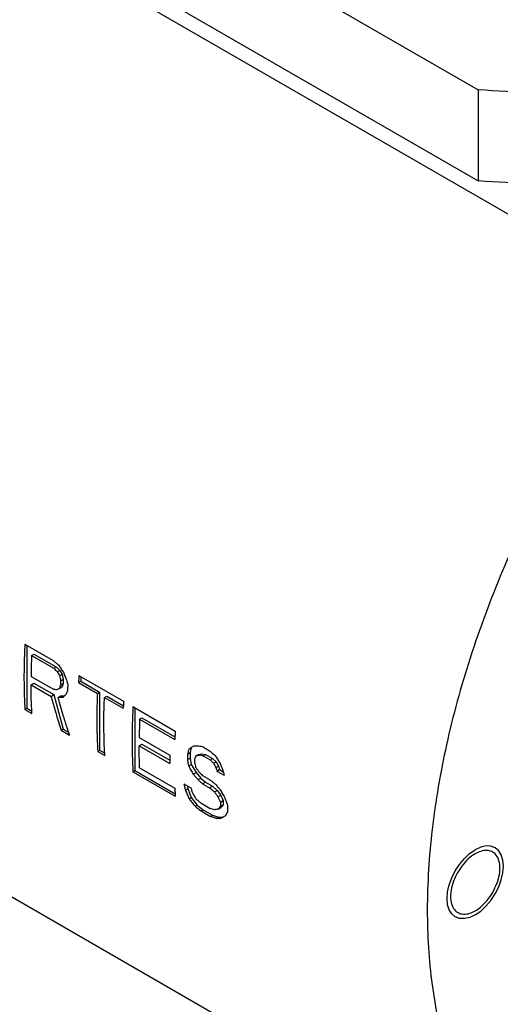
# Model space of a CAD drawing. Extents: x 0 to 420, y 0 to 297.
# Tile 3 of 6: x 144 to 204, y 62 to 186. Entities that reach past the tile are written whole.
import ezdxf

# ---------------------------------------------------------------- set-up
doc = ezdxf.new("R2010")
doc.units = 0
doc.header["$LTSCALE"] = 23.1
doc.layers.get('0').update_dxf_attribs({"linetype": 'CONTINUOUS'})

msp = doc.modelspace()

# ---------------------------------------------------------------- linework, layer by layer
at = {"color": 7, "linetype": 'CONTINUOUS'}
for p, q in [((158.69, 201.49), (201.12, 176.99)), ((148.84, 193.76), (207.53, 159.88)), ((158.69, 190.06), (201.12, 165.56)), ((201.12, 176.99), (201.12, 165.56)), ((144.3, 107.45), (147.84, 105.41)), ((144.55, 107.3), (144.55, 99.43)), ((145.14, 106.05), (145.43, 106.21)), ((145.43, 106.21), (148.23, 104.6)), ((145.14, 106.05), (147.94, 104.43)), ((147.94, 104.43), (148.23, 104.6)), ((148.23, 104.6), (148.67, 104.17)), ((148.38, 104), (148.67, 104.17)), ((148.67, 104.17), (148.97, 103.65)), ((145.08, 103.4), (147.88, 101.79)), ((145.08, 102.36), (145.43, 102.56)), ((145.43, 102.56), (147.94, 101.12)), ((148.66, 103.47), (148.97, 103.65)), ((148.78, 102.33), (149.11, 102.52)), ((148.79, 102.86), (149.11, 103.04)), ((148.97, 103.65), (149.11, 103.04)), ((149.11, 102.52), (148.97, 102.09)), ((149.11, 103.04), (149.11, 102.52)), ((151.04, 102.64), (151.32, 102.81)), ((151.04, 102.64), (153.39, 101.28)), ((151.08, 103.54), (156.67, 100.3)), ((151.32, 103.39), (151.32, 102.81)), ((151.32, 102.81), (153.68, 101.45)), ((145.08, 102.36), (147.58, 100.91)), ((148.62, 101.89), (148.97, 102.09)), ((148.97, 102.09), (148.67, 101.91)), ((153.39, 101.28), (153.68, 101.45)), ((153.68, 101.45), (153.68, 94.15)), ((147.58, 100.91), (147.94, 101.12)), ((147.94, 101.12), (149.11, 96.79)), ((148.47, 100.75), (148.82, 100.96)), ((148.82, 100.96), (149.26, 100.96)), ((154.28, 100.77), (154.57, 100.94)), ((154.28, 100.77), (156.63, 99.41)), ((154.57, 100.94), (156.65, 99.74)), ((144.3, 99.28), (144.55, 99.43)), ((144.3, 99.28), (145.18, 98.77)), ((144.55, 99.43), (145.17, 99.07)), ((157.85, 99.62), (163.16, 96.56)), ((158.1, 99.48), (158.1, 91.6)), ((158.69, 98.04), (158.98, 98.21)), ((158.69, 98.04), (163.11, 95.49)), ((158.98, 98.21), (163.12, 95.82)), ((148.87, 96.65), (149.11, 96.79)), ((148.87, 96.65), (149.9, 96.05)), ((149.11, 96.79), (149.79, 96.4)), ((158.64, 95.75), (162.47, 93.54)), ((153.43, 94.01), (153.68, 94.15)), ((153.43, 94.01), (154.32, 93.5)), ((153.68, 94.15), (154.31, 93.79)), ((158.63, 94.71), (158.98, 94.91)), ((158.63, 94.71), (162.46, 92.5)), ((158.98, 94.91), (162.46, 92.91)), ((164.7, 93.67), (165.02, 93.86)), ((164.87, 94.29), (165.17, 94.47)), ((165.17, 94.47), (165.02, 93.86)), ((165.02, 93.86), (165.02, 93.16)), ((166.69, 94.52), (167.43, 94.09)), ((164.68, 92.97), (165.02, 93.16)), ((165.02, 93.16), (165.17, 92.38)), ((165.74, 93.43), (166.06, 93.61)), ((166.06, 93.61), (166.5, 93.7)), ((166.2, 93.53), (166.5, 93.7)), ((166.5, 93.7), (166.94, 93.62)), ((166.64, 93.45), (166.94, 93.62)), ((166.64, 93.45), (167.53, 92.94)), ((166.94, 93.62), (167.82, 93.11)), ((167.53, 92.94), (167.82, 93.11)), ((167.82, 93.11), (168.27, 92.68)), ((167.96, 92.51), (168.27, 92.68)), ((168.27, 92.68), (168.56, 92.16)), ((157.85, 91.46), (158.1, 91.6)), ((157.85, 91.46), (163.16, 88.4)), ((158.1, 91.6), (163.14, 88.69)), ((158.69, 91.96), (163.11, 89.41)), ((164.82, 92.18), (165.17, 92.38)), ((165.17, 92.38), (165.76, 91.35)), ((168.25, 91.98), (168.56, 92.16)), ((168.38, 91.54), (168.71, 91.73)), ((168.38, 91.54), (169.27, 91.03)), ((168.56, 92.16), (168.71, 91.73)), ((168.71, 91.73), (169.18, 91.46)), ((165.41, 91.14), (165.76, 91.35)), ((165.76, 91.35), (166.35, 90.66)), ((166, 90.46), (166.35, 90.66)), ((166.35, 90.66), (166.94, 90.15)), ((166.59, 90.99), (167.47, 90.48)), ((164.25, 89.93), (165.13, 89.42)), ((164.42, 89.16), (164.73, 89.34)), ((164.66, 89.69), (164.73, 89.34)), ((164.73, 89.34), (165.17, 88.21)), ((166.59, 89.94), (166.94, 90.15)), ((166.59, 89.94), (167.47, 89.43)), ((166.94, 90.15), (167.82, 89.64)), ((167.47, 89.43), (167.82, 89.64)), ((167.82, 89.64), (168.41, 89.12)), ((168.06, 88.92), (168.41, 89.12)), ((168.41, 89.12), (168.85, 88.52)), ((120.23, 88.73), (212.15, 35.66)), ((164.89, 88.05), (165.17, 88.21)), ((165.17, 88.21), (165.91, 87.27)), ((168.51, 88.32), (168.85, 88.52)), ((168.81, 87.63), (169.15, 87.83)), ((168.85, 88.52), (169.15, 87.83)), ((169.15, 87.83), (169.15, 87.31)), ((165.65, 87.12), (165.91, 87.27)), ((165.91, 87.27), (166.65, 86.67)), ((166.35, 87.54), (167.53, 86.86)), ((166.4, 86.53), (166.65, 86.67)), ((166.4, 86.53), (167.58, 85.84)), ((166.65, 86.67), (167.82, 85.99)), ((168.54, 86.78), (168.85, 86.96)), ((168.82, 87.12), (169.15, 87.31)), ((169.15, 87.31), (168.85, 86.96)), ((167.58, 85.84), (167.82, 85.99)), ((167.82, 85.99), (168.56, 85.74)), ((168.3, 85.59), (168.56, 85.74)), ((168.56, 85.74), (169.15, 85.74))]:
    msp.add_line(p, q, dxfattribs=at)
at = {"color": 2, "linetype": 'CONTINUOUS'}
for points in [[(200.76, 73.5), (200.08, 73.18), (199.42, 73.03), (198.81, 73.06), (198.26, 73.26), (197.83, 73.62), (197.5, 74.13), (197.3, 74.78), (197.23, 75.54), (197.3, 76.38), (197.49, 77.25), (197.82, 78.14), (198.26, 79.03), (198.8, 79.84), (199.4, 80.57), (200.06, 81.18), (200.76, 81.67)], [(200.76, 73.5), (201.45, 73.98), (202.11, 74.59), (202.72, 75.31), (203.26, 76.14), (203.7, 77.01), (204.03, 77.9), (204.23, 78.78), (204.3, 79.63), (204.23, 80.38), (204.03, 81.03), (203.71, 81.54), (203.26, 81.92), (202.73, 82.11), (202.12, 82.14), (201.46, 81.99), (200.76, 81.67)]]:
    msp.add_lwpolyline(points, dxfattribs=at)
at = {"color": 7, "linetype": 'CONTINUOUS'}
for points, knots in [([(153.17, 224.03), (150.5, 222.02), (145.07, 217.46), (137.34, 209.64), (129.93, 200.67), (123.18, 190.92), (117.2, 180.58), (112.14, 169.85), (108.07, 158.95), (105.1, 148.11), (103.27, 137.53), (102.63, 127.42), (103.19, 117.99), (104.94, 109.41), (107.88, 101.85), (111.96, 95.48), (116.29, 91.26), (119.22, 89.31), (120.23, 88.73)], [0, 0, 0, 0, 0.063797, 0.135755, 0.210197, 0.286171, 0.362664, 0.438639, 0.513081, 0.58504, 0.653677, 0.718317, 0.778511, 0.834104, 0.885325, 0.932865, 0.977914, 1, 1, 1, 1]), ([(215.26, 176.99), (212.91, 176.8), (208.19, 176.61), (203.47, 176.8), (201.12, 176.99)], [0, 0, 0, 0, 0.5, 1, 1, 1, 1]), ([(245.17, 171.02), (242.48, 168.99), (237.01, 164.41), (229.26, 156.57), (221.86, 147.6), (215.1, 137.85), (209.13, 127.51), (204.06, 116.78), (200, 105.88), (197.02, 95.04), (195.2, 84.46), (194.55, 74.35), (195.11, 64.92), (196.59, 57.7), (197.95, 53.71), (198.42, 52.51)], [0, 0, 0, 0, 0.074985, 0.158703, 0.245311, 0.333703, 0.422698, 0.51109, 0.597698, 0.681418, 0.761272, 0.836478, 0.906509, 0.971188, 1, 1, 1, 1]), ([(212.85, 165.4), (211.3, 165.31), (207.38, 165.21), (203.47, 165.37), (201.12, 165.56)], [0, 0, 0, 0, 0.396989, 1, 1, 1, 1]), ([(144.3, 107.45), (144.25, 106.52), (144.19, 104.69), (144.19, 101.97), (144.25, 100.17), (144.3, 99.28)], [0, 0, 0, 0, 0.339924, 0.673302, 1, 1, 1, 1]), ([(145.14, 106.05), (145.13, 105.6), (145.1, 104.72), (145.08, 103.84), (145.08, 103.4)], [0, 0, 0, 0, 0.502308, 1, 1, 1, 1]), ([(147.84, 105.41), (147.96, 105.31), (148.17, 105.13), (148.38, 104.96), (148.47, 104.88)], [0, 0, 0, 0, 0.575347, 1, 1, 1, 1]), ([(147.94, 104.43), (148.02, 104.36), (148.16, 104.21), (148.31, 104.07), (148.38, 104)], [0, 0, 0, 0, 0.499956, 1, 1, 1, 1]), ([(148.38, 104), (148.42, 103.91), (148.52, 103.73), (148.61, 103.56), (148.66, 103.47)], [0, 0, 0, 0, 0.499978, 1, 1, 1, 1]), ([(148.56, 104.8), (148.66, 104.66), (148.85, 104.36), (149.03, 104.07), (149.13, 103.93)], [0, 0, 0, 0, 0.49991, 1, 1, 1, 1]), ([(149.13, 103.93), (149.2, 103.77), (149.33, 103.44), (149.47, 103.12), (149.54, 102.96)], [0, 0, 0, 0, 0.500018, 1, 1, 1, 1]), ([(148.66, 103.47), (148.68, 103.37), (148.72, 103.16), (148.77, 102.96), (148.79, 102.86)], [0, 0, 0, 0, 0.500205, 1, 1, 1, 1]), ([(148.79, 102.86), (148.79, 102.77), (148.78, 102.59), (148.78, 102.42), (148.78, 102.33)], [0, 0, 0, 0, 0.500462, 1, 1, 1, 1]), ([(149.54, 102.96), (149.57, 102.86), (149.61, 102.65), (149.65, 102.45), (149.67, 102.35)], [0, 0, 0, 0, 0.500205, 1, 1, 1, 1]), ([(151.08, 103.54), (151.07, 103.39), (151.05, 103.09), (151.04, 102.79), (151.04, 102.64)], [0, 0, 0, 0, 0.500749, 1, 1, 1, 1]), ([(145.18, 98.91), (145.15, 99.45), (145.1, 100.61), (145.08, 101.76), (145.08, 102.36)], [0, 0, 0, 0, 0.477197, 1, 1, 1, 1]), ([(148.32, 101.71), (148.25, 101.72), (148.1, 101.75), (147.95, 101.77), (147.88, 101.79)], [0, 0, 0, 0, 0.500111, 1, 1, 1, 1]), ([(148.62, 101.89), (148.57, 101.86), (148.47, 101.8), (148.37, 101.74), (148.32, 101.71)], [0, 0, 0, 0, 0.50077, 1, 1, 1, 1]), ([(148.78, 102.33), (148.75, 102.25), (148.7, 102.12), (148.66, 101.98), (148.63, 101.92)], [0, 0, 0, 0, 0.545341, 1, 1, 1, 1]), ([(149.66, 101.64), (149.63, 101.57), (149.58, 101.42), (149.53, 101.27), (149.5, 101.2)], [0, 0, 0, 0, 0.501163, 1, 1, 1, 1]), ([(149.67, 102.35), (149.67, 102.23), (149.67, 101.99), (149.66, 101.76), (149.66, 101.64)], [0, 0, 0, 0, 0.500616, 1, 1, 1, 1]), ([(153.39, 101.28), (153.36, 100.46), (153.32, 98.83), (153.33, 96.4), (153.39, 94.8), (153.43, 94.01)], [0, 0, 0, 0, 0.339261, 0.672629, 1, 1, 1, 1]), ([(147.69, 100.53), (147.86, 99.94), (148.24, 98.64), (148.64, 97.35), (148.87, 96.65)], [0, 0, 0, 0, 0.452067, 1, 1, 1, 1]), ([(149.06, 100.76), (148.96, 100.76), (148.76, 100.75), (148.56, 100.75), (148.47, 100.75)], [0, 0, 0, 0, 0.500325, 1, 1, 1, 1]), ([(149.61, 96.95), (149.45, 97.42), (149.06, 98.69), (148.69, 99.96), (148.47, 100.75)], [0, 0, 0, 0, 0.379619, 1, 1, 1, 1]), ([(154.31, 93.63), (154.27, 94.38), (154.22, 95.94), (154.2, 98.32), (154.24, 99.95), (154.28, 100.77)], [0, 0, 0, 0, 0.314748, 0.654373, 1, 1, 1, 1]), ([(157.85, 99.62), (157.81, 98.7), (157.74, 96.87), (157.74, 94.14), (157.81, 92.35), (157.85, 91.46)], [0, 0, 0, 0, 0.339924, 0.673302, 1, 1, 1, 1]), ([(158.69, 98.04), (158.68, 97.66), (158.65, 96.9), (158.64, 96.13), (158.64, 95.75)], [0, 0, 0, 0, 0.502, 1, 1, 1, 1]), ([(158.69, 91.96), (158.67, 92.42), (158.64, 93.33), (158.63, 94.25), (158.63, 94.71)], [0, 0, 0, 0, 0.497407, 1, 1, 1, 1]), ([(164.87, 94.29), (164.84, 94.19), (164.78, 93.98), (164.73, 93.77), (164.7, 93.67)], [0, 0, 0, 0, 0.50092, 1, 1, 1, 1]), ([(165.49, 94.66), (165.38, 94.6), (165.18, 94.48), (164.97, 94.36), (164.87, 94.29)], [0, 0, 0, 0, 0.501152, 1, 1, 1, 1]), ([(166.09, 94.68), (165.99, 94.68), (165.88, 94.68), (165.77, 94.67), (165.77, 94.67)], [0, 0, 0, 0, 0.923357, 1, 1, 1, 1]), ([(166.69, 94.52), (166.59, 94.55), (166.39, 94.6), (166.19, 94.65), (166.09, 94.68)], [0, 0, 0, 0, 0.500036, 1, 1, 1, 1]), ([(167.43, 94.09), (167.55, 93.99), (167.79, 93.79), (168.03, 93.59), (168.16, 93.49)], [0, 0, 0, 0, 0.499952, 1, 1, 1, 1]), ([(162.47, 93.54), (162.46, 93.37), (162.46, 93.02), (162.46, 92.67), (162.46, 92.5)], [0, 0, 0, 0, 0.50097, 1, 1, 1, 1]), ([(164.7, 93.67), (164.7, 93.55), (164.69, 93.32), (164.69, 93.08), (164.68, 92.97)], [0, 0, 0, 0, 0.500616, 1, 1, 1, 1]), ([(164.68, 92.97), (164.71, 92.84), (164.75, 92.57), (164.8, 92.31), (164.82, 92.18)], [0, 0, 0, 0, 0.500623, 1, 1, 1, 1]), ([(165.58, 92.98), (165.58, 92.93), (165.58, 92.81), (165.57, 92.69), (165.57, 92.63)], [0, 0, 0, 0, 0.500308, 1, 1, 1, 1]), ([(165.57, 92.63), (165.6, 92.53), (165.64, 92.33), (165.69, 92.12), (165.71, 92.02)], [0, 0, 0, 0, 0.50076, 1, 1, 1, 1]), ([(165.74, 93.43), (165.72, 93.35), (165.66, 93.21), (165.61, 93.06), (165.58, 92.98)], [0, 0, 0, 0, 0.500768, 1, 1, 1, 1]), ([(166.2, 93.53), (166.12, 93.51), (165.97, 93.48), (165.82, 93.45), (165.74, 93.43)], [0, 0, 0, 0, 0.500419, 1, 1, 1, 1]), ([(166.64, 93.45), (166.57, 93.46), (166.42, 93.49), (166.27, 93.52), (166.2, 93.53)], [0, 0, 0, 0, 0.500073, 1, 1, 1, 1]), ([(167.53, 92.94), (167.6, 92.87), (167.75, 92.72), (167.89, 92.58), (167.96, 92.51)], [0, 0, 0, 0, 0.499957, 1, 1, 1, 1]), ([(168.16, 93.49), (168.25, 93.34), (168.44, 93.05), (168.63, 92.76), (168.72, 92.62)], [0, 0, 0, 0, 0.49991, 1, 1, 1, 1]), ([(164.82, 92.18), (164.92, 92.01), (165.11, 91.66), (165.31, 91.32), (165.41, 91.14)], [0, 0, 0, 0, 0.500016, 1, 1, 1, 1]), ([(165.71, 92.02), (165.78, 91.92), (165.93, 91.72), (166.08, 91.52), (166.15, 91.42)], [0, 0, 0, 0, 0.500051, 1, 1, 1, 1]), ([(166.15, 91.42), (166.22, 91.34), (166.37, 91.2), (166.52, 91.06), (166.59, 90.99)], [0, 0, 0, 0, 0.499993, 1, 1, 1, 1]), ([(167.96, 92.51), (168.01, 92.42), (168.11, 92.25), (168.2, 92.07), (168.25, 91.98)], [0, 0, 0, 0, 0.49998, 1, 1, 1, 1]), ([(168.25, 91.98), (168.27, 91.91), (168.32, 91.76), (168.36, 91.62), (168.38, 91.54)], [0, 0, 0, 0, 0.500078, 1, 1, 1, 1]), ([(168.72, 92.62), (168.79, 92.45), (168.9, 92.21), (169, 91.96), (169.04, 91.87)], [0, 0, 0, 0, 0.652127, 1, 1, 1, 1]), ([(169.14, 91.65), (169.16, 91.55), (169.2, 91.34), (169.25, 91.14), (169.27, 91.03)], [0, 0, 0, 0, 0.500205, 1, 1, 1, 1]), ([(165.41, 91.14), (165.51, 91.03), (165.7, 90.8), (165.9, 90.57), (166, 90.46)], [0, 0, 0, 0, 0.499956, 1, 1, 1, 1]), ([(166, 90.46), (166.1, 90.37), (166.29, 90.2), (166.49, 90.03), (166.59, 89.94)], [0, 0, 0, 0, 0.499978, 1, 1, 1, 1]), ([(167.47, 90.48), (167.6, 90.38), (167.84, 90.18), (168.09, 89.98), (168.21, 89.88)], [0, 0, 0, 0, 0.49998, 1, 1, 1, 1]), ([(164.25, 89.93), (164.28, 89.8), (164.33, 89.54), (164.39, 89.28), (164.42, 89.16)], [0, 0, 0, 0, 0.500385, 1, 1, 1, 1]), ([(164.43, 89.12), (164.51, 88.95), (164.66, 88.59), (164.81, 88.24), (164.89, 88.05)], [0, 0, 0, 0, 0.481411, 1, 1, 1, 1]), ([(165.13, 89.42), (165.16, 89.32), (165.21, 89.12), (165.27, 88.92), (165.3, 88.82)], [0, 0, 0, 0, 0.500238, 1, 1, 1, 1]), ([(167.47, 89.43), (167.57, 89.35), (167.77, 89.18), (167.96, 89.01), (168.06, 88.92)], [0, 0, 0, 0, 0.499975, 1, 1, 1, 1]), ([(168.06, 88.92), (168.14, 88.82), (168.28, 88.62), (168.43, 88.42), (168.51, 88.32)], [0, 0, 0, 0, 0.499923, 1, 1, 1, 1]), ([(168.21, 89.88), (168.31, 89.76), (168.5, 89.53), (168.7, 89.3), (168.8, 89.19)], [0, 0, 0, 0, 0.499955, 1, 1, 1, 1]), ([(168.8, 89.19), (168.89, 89.02), (169.09, 88.67), (169.29, 88.33), (169.39, 88.15)], [0, 0, 0, 0, 0.5, 1, 1, 1, 1]), ([(165.3, 88.82), (165.37, 88.69), (165.52, 88.43), (165.68, 88.18), (165.75, 88.05)], [0, 0, 0, 0, 0.500036, 1, 1, 1, 1]), ([(165.75, 88.05), (165.85, 87.97), (166.05, 87.8), (166.25, 87.63), (166.35, 87.54)], [0, 0, 0, 0, 0.499997, 1, 1, 1, 1]), ([(168.51, 88.32), (168.56, 88.2), (168.66, 87.98), (168.76, 87.75), (168.81, 87.63)], [0, 0, 0, 0, 0.499802, 1, 1, 1, 1]), ([(169.39, 88.15), (169.44, 88.01), (169.54, 87.72), (169.64, 87.44), (169.69, 87.29)], [0, 0, 0, 0, 0.500049, 1, 1, 1, 1]), ([(165.65, 87.12), (165.78, 87.02), (166.02, 86.82), (166.27, 86.62), (166.4, 86.53)], [0, 0, 0, 0, 0.500006, 1, 1, 1, 1]), ([(168.11, 86.69), (168.01, 86.72), (167.82, 86.77), (167.63, 86.83), (167.53, 86.86)], [0, 0, 0, 0, 0.500083, 1, 1, 1, 1]), ([(168.54, 86.78), (168.47, 86.76), (168.33, 86.73), (168.18, 86.7), (168.11, 86.69)], [0, 0, 0, 0, 0.50051, 1, 1, 1, 1]), ([(168.82, 87.12), (168.77, 87.06), (168.68, 86.95), (168.59, 86.83), (168.54, 86.78)], [0, 0, 0, 0, 0.501091, 1, 1, 1, 1]), ([(168.81, 87.63), (168.81, 87.55), (168.81, 87.37), (168.82, 87.2), (168.82, 87.12)], [0, 0, 0, 0, 0.500487, 1, 1, 1, 1]), ([(169.69, 87.29), (169.69, 87.15), (169.7, 86.86), (169.71, 86.58), (169.71, 86.44)], [0, 0, 0, 0, 0.500811, 1, 1, 1, 1]), ([(168.3, 85.59), (168.18, 85.63), (167.94, 85.72), (167.7, 85.8), (167.58, 85.84)], [0, 0, 0, 0, 0.500074, 1, 1, 1, 1]), ([(168.88, 85.59), (168.78, 85.59), (168.59, 85.59), (168.4, 85.59), (168.3, 85.59)], [0, 0, 0, 0, 0.500382, 1, 1, 1, 1]), ([(169.44, 85.92), (169.34, 85.87), (169.25, 85.81), (169.15, 85.75), (169.15, 85.75)], [0, 0, 0, 0, 0.967616, 1, 1, 1, 1]), ([(169.71, 86.44), (169.66, 86.35), (169.57, 86.18), (169.48, 86.01), (169.44, 85.92)], [0, 0, 0, 0, 0.501347, 1, 1, 1, 1]), ([(202.95, 81.37), (202.79, 81.46), (202.36, 81.62), (201.64, 81.56), (201.16, 81.36), (200.93, 81.25)], [0, 0, 0, 0, 0.259701, 0.642447, 1, 1, 1, 1]), ([(200.76, 81.16), (200.45, 80.98), (199.84, 80.51), (199.05, 79.63), (198.4, 78.6), (197.92, 77.48), (197.67, 76.37), (197.65, 75.35), (197.88, 74.49), (198.26, 74), (198.52, 73.83), (198.58, 73.8)], [0, 0, 0, 0, 0.124692, 0.261726, 0.404461, 0.54527, 0.676847, 0.793589, 0.893312, 0.97951, 1, 1, 1, 1]), ([(200.76, 74.01), (201.08, 74.19), (201.69, 74.66), (202.47, 75.54), (203.13, 76.58), (203.6, 77.69), (203.86, 78.8), (203.88, 79.82), (203.65, 80.68), (203.26, 81.17), (203, 81.34), (202.95, 81.37)], [0, 0, 0, 0, 0.124692, 0.261726, 0.404461, 0.54527, 0.676847, 0.793589, 0.893312, 0.97951, 1, 1, 1, 1]), ([(198.58, 73.8), (198.73, 73.71), (199.17, 73.55), (199.89, 73.61), (200.37, 73.81), (200.59, 73.92)], [0, 0, 0, 0, 0.259701, 0.642447, 1, 1, 1, 1])]:
    msp.add_open_spline(points, degree=3, knots=knots, dxfattribs=at)
for points in [[(148.47, 104.88), (148.5, 104.86), (148.53, 104.83), (148.56, 104.8)], [(148.63, 101.92), (148.63, 101.91), (148.63, 101.9), (148.62, 101.89)], [(147.58, 100.91), (147.62, 100.79), (147.66, 100.66), (147.69, 100.53)], [(149.28, 100.98), (149.2, 100.91), (149.13, 100.83), (149.06, 100.76)], [(149.5, 101.2), (149.43, 101.13), (149.35, 101.05), (149.28, 100.98)], [(156.67, 100.3), (156.67, 100.15), (156.66, 100.01), (156.65, 99.86)], [(145.18, 98.77), (145.18, 98.82), (145.18, 98.86), (145.18, 98.91)], [(156.65, 99.86), (156.65, 99.71), (156.64, 99.56), (156.63, 99.41)], [(149.88, 96.11), (149.79, 96.39), (149.7, 96.67), (149.61, 96.95)], [(163.16, 96.56), (163.15, 96.38), (163.14, 96.2), (163.13, 96.03)], [(149.9, 96.05), (149.89, 96.07), (149.88, 96.09), (149.88, 96.11)], [(163.13, 96.03), (163.12, 95.85), (163.12, 95.67), (163.11, 95.49)], [(165.77, 94.67), (165.67, 94.67), (165.58, 94.67), (165.49, 94.66)], [(154.32, 93.5), (154.31, 93.54), (154.31, 93.59), (154.31, 93.63)], [(169.04, 91.87), (169.07, 91.8), (169.1, 91.72), (169.14, 91.65)], [(163.11, 89.41), (163.12, 89.24), (163.12, 89.07), (163.13, 88.9)], [(164.42, 89.16), (164.42, 89.14), (164.43, 89.13), (164.43, 89.12)], [(163.13, 88.9), (163.14, 88.73), (163.15, 88.56), (163.16, 88.4)], [(164.89, 88.05), (165.01, 87.91), (165.12, 87.77), (165.24, 87.63)], [(165.24, 87.63), (165.25, 87.61), (165.26, 87.6), (165.27, 87.58)], [(165.27, 87.58), (165.4, 87.43), (165.52, 87.27), (165.65, 87.12)], [(169.15, 85.75), (169.06, 85.69), (168.97, 85.64), (168.88, 85.59)], [(200.93, 81.25), (200.88, 81.22), (200.82, 81.19), (200.76, 81.16)], [(200.59, 73.92), (200.65, 73.95), (200.71, 73.98), (200.76, 74.01)]]:
    msp.add_open_spline(points, degree=3, dxfattribs=at)

doc.saveas('drawing.dxf')
